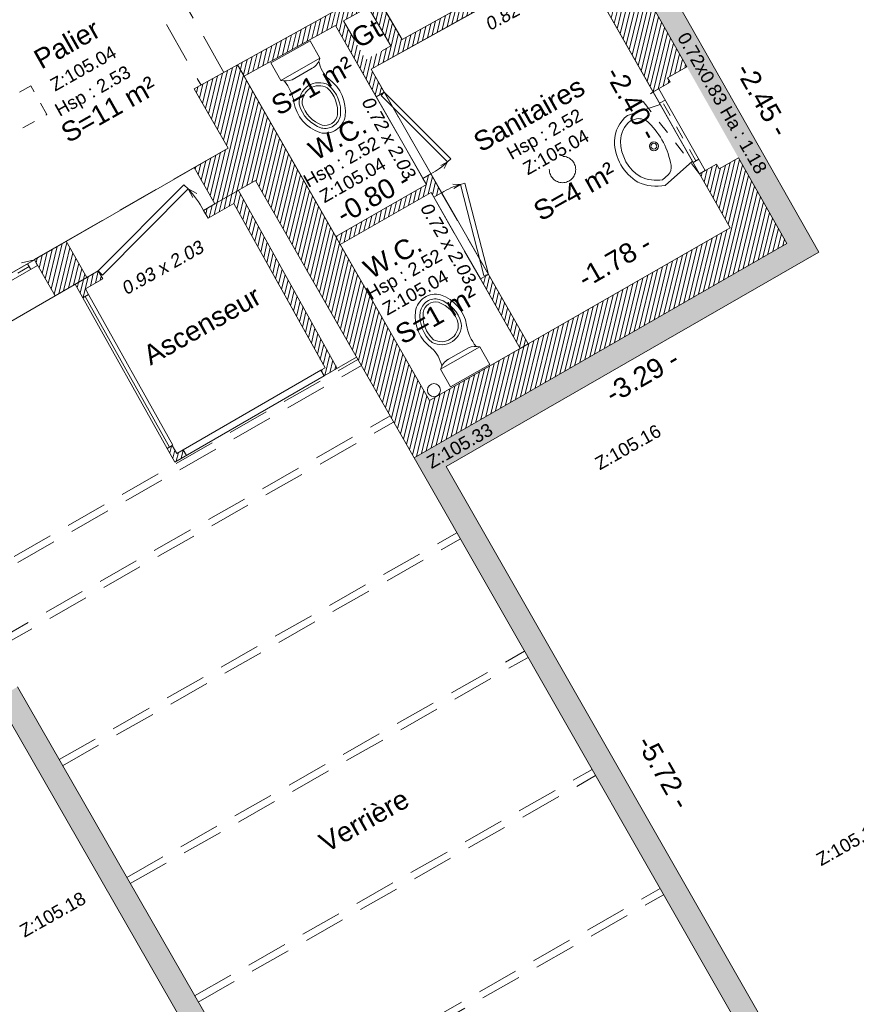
# Model space of a CAD drawing. Header units: metres. Extents: x 1525456 to 1525560, y 4222363 to 4222397.
# Tile 8 of 16: x 1525473.1 to 1525479.51, y 4222373.26 to 4222380.79. Entities that reach past the tile are written whole.
import ezdxf
from ezdxf.enums import TextEntityAlignment as Align

# ---------------------------------------------------------------- set-up
doc = ezdxf.new("R2010")
doc.units = ezdxf.units.M
doc.header["$LTSCALE"] = 0.1
doc.header["$PDMODE"] = 34
doc.header["$PDSIZE"] = 0.1
for name, pattern in [('ACAD_ISO07W100', [3, 0, -3]), ('BAZ_MUR-interrompu', [0.2, 0.05, -0.1, 0.05]), ('CACHE', [9.525, 6.35, -3.175]), ('CACHE2', [4.7625, 3.175, -1.5875])]:
    doc.linetypes.add(name, pattern=pattern)
doc.layers.get('0').update_dxf_attribs({"lineweight": 9})
doc.layers.get('Defpoints').update_dxf_attribs({"lineweight": 9})
doc.layers.add('0_Contours', color=6, linetype='Continuous', lineweight=9, plot=False)
for name, color, linetype, lineweight in [('0_Cotation', 142, 'CACHE2', 9), ('0_cotation surfaces', 152, 'Continuous', 9), ('Fenêtre', 39, 'Continuous', 9), ('Hauteur allège', 153, 'Continuous', 9), ('Mobilier', 251, 'Continuous', 9), ('Mur', 7, 'Continuous', 9), ('Mur-bas', 250, 'Continuous', 9), ('Mur-hachures', 254, 'Continuous', 9), ('Porte', 39, 'Continuous', 9), ('Poutre', 253, 'CACHE2', 9), ('Réseau_Eclairage_Symbole', 242, 'CACHE2', 9), ('Réseau_EP_Symbole', 162, 'Continuous', 9), ('Texte-Altitude', 115, 'Continuous', 9), ('Texte-hauteur', 112, 'CACHE', 9), ('Texte-Pièce', 166, 'Continuous', 9)]:
    doc.layers.add(name, color=color, linetype=linetype, lineweight=lineweight)
doc.styles.add('ARIAL', font='arial.ttf')
doc.styles.add('BAZ_CALIBRI_LT', font='calibril.ttf')
doc.styles.add('BAZ_CALIBRI_LT_IT', font='arial.ttf', dxfattribs={"oblique": 9})
doc.styles.get("Standard").update_dxf_attribs({"font": 'arial.ttf'})
doc.dimstyles.new('Cotation', dxfattribs={"dimtxt": 0.18, "dimasz": 0.1, "dimexe": 0.18, "dimexo": 0.2, "dimgap": 0.09, "dimtad": 0, "dimzin": 0, "dimdsep": 46, "dimtxsty": 'ARIAL', "dimblk1": 'OBLIQUE', "dimblk2": 'OBLIQUE', "dimsah": 1, "dimcen": 0.09, "dimse1": 1, "dimse2": 1, "dimsd1": 1, "dimsd2": 1, "dimclrd": 252, "dimaunit": 2, "dimadec": 3, "dimazin": 0, "dimtfac": 1, "dimtix": 1, "dimtofl": 0, "dimtmove": 0, "dimatfit": 3, "dimldrblk": 'OBLIQUE', "dimfxl": 1, "dimtolj": 1, "dimtzin": 0, "dimarcsym": 0})
pattern_1 = [(76.5, (0, 0), (-0.03087274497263, 0.00741189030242), [])]

# ---------------------------------------------------------------- blocks, each defined once
blk = doc.blocks.new('*U176')
at = {"color": 0, "linetype": 'Continuous'}
blk.add_lwpolyline([(1.7, -0.05), (0, -0.05), (0, 0), (1.7, 0)], close=True, dxfattribs=at)
at = {"linetype": 'BAZ_MUR-interrompu', "ltscale": 0.5, "flags": 128}
for points in [[(0.85, -0.05), (0.8133, -0.2971), (0, -0.05)], [(0.85, -0.05), (0.8867, -0.2971), (1.7, -0.05)]]:
    blk.add_lwpolyline(points, dxfattribs=at)
at = {"color": 0, "linetype": 'Continuous'}
for points in [[(0.06, 0), (0.06, -0.05)], [(0.79, -0.05), (0.79, 0)], [(0.91, 0), (0.91, -0.05)], [(1.64, 0), (1.64, -0.05)]]:
    blk.add_lwpolyline(points, dxfattribs=at)
at = {"color": 0, "linetype": 'ACAD_ISO07W100', "ltscale": 0.01}
for points in [[(0.06, -0.025), (0.79, -0.025)], [(0.91, -0.025), (1.64, -0.025)]]:
    blk.add_lwpolyline(points, dxfattribs=at)
at = {"color": 0, "linetype": 'Continuous', "transparency": 33554559}
blk.add_lwpolyline([(0.85, -0.05), (0.85, 0)], dxfattribs=at)
blk = doc.blocks.new('*U178')
at = {"linetype": 'BAZ_MUR-interrompu', "ltscale": 2, "flags": 128}
blk.add_lwpolyline([(0, 0.05), (0.7124, 0.1546), (0.72, 0.05)], dxfattribs=at)
at = {"color": 0, "linetype": 'Continuous'}
blk.add_lwpolyline([(0.72, 0.05), (0, 0.05), (0, 0), (0.72, 0)], close=True, dxfattribs=at)
at = {"flags": 128}
blk.add_lwpolyline([(0.72, 0.05), (0, 0.05)], dxfattribs=at)
at = {"color": 0, "linetype": 'Continuous'}
for points in [[(0.1, 0), (0.1, 0.05)], [(0.62, 0), (0.62, 0.05)]]:
    blk.add_lwpolyline(points, dxfattribs=at)
at = {"color": 0, "linetype": 'ACAD_ISO07W100', "ltscale": 0.01}
blk.add_lwpolyline([(0.1, 0.025), (0.62, 0.025)], dxfattribs=at)
at = {"layer": 'Hauteur allège', "style": 'BAZ_CALIBRI_LT', "flags": 5}
for tag, p in [('HAUTEUR', (1.767, 0.1825)), ('ALLEGE', (1.7685, 0.0615))]:
    blk.add_attdef(tag, p, '', height=0.1, dxfattribs=at)
at = {"layer": 'Hauteur allège', "style": 'BAZ_CALIBRI_LT'}
blk.add_attdef('DIM', text='', height=0.1, rotation=180.45777, dxfattribs=at).set_placement((0.3854, -0.4191), align=Align.TOP_CENTER)
blk = doc.blocks.new('*U8')
at = {"layer": 'Porte', "linetype": 'Continuous', "flags": 128}
for points in [[(-0.8014, -0.178), (-0.0105, 0.0384)], [(0, 0), (-0.7909, -0.2163)], [(0, 0), (-0.0105, 0.0384)], [(-0.8014, -0.178), (-0.837, -0.1218)], [(-0.8014, -0.178), (-0.7994, -0.1115)], [(-0.7909, -0.2163), (-0.8014, -0.178)]]:
    blk.add_lwpolyline(points, dxfattribs=at)
at = {"layer": 'Porte', "linetype": 'Continuous'}
blk.add_arc((-0.1352, -0.0185), 0.685, 178.45281, 193.46178, dxfattribs=at)
at = {"layer": 'Hauteur allège', "oblique": 9}
blk.add_attdef('DIM', text='', height=0.1, rotation=179.29732, dxfattribs=at).set_placement((-0.3819, 0.3029), align=Align.BOTTOM_CENTER)
at = {"layer": 'Hauteur allège', "oblique": 9, "flags": 1}
for tag, p in [('LARGEUR', (-1.5814, -0.2018)), ('HAUTEUR', (-0.9604, -0.2711))]:
    blk.add_attdef(tag, p, '', height=0.1, dxfattribs=at)
blk = doc.blocks.new('*U9')
at = {"layer": 'Porte', "linetype": 'Continuous', "flags": 128}
for points in [[(-0.7037, -0.1563), (-0.0092, 0.0337)], [(0, 0), (-0.6945, -0.19)], [(0, 0), (-0.0092, 0.0337)], [(-0.7037, -0.1563), (-0.7349, -0.1069)], [(-0.7037, -0.1563), (-0.702, -0.0979)], [(-0.6945, -0.19), (-0.7037, -0.1563)]]:
    blk.add_lwpolyline(points, dxfattribs=at)
at = {"layer": 'Porte', "linetype": 'Continuous'}
blk.add_arc((-0.1187, -0.0162), 0.6015, 178.45281, 193.46178, dxfattribs=at)
at = {"layer": 'Hauteur allège', "oblique": 9}
blk.add_attdef('DIM', text='', height=0.1, rotation=179.29732, dxfattribs=at).set_placement((-0.317, 0.2233), align=Align.BOTTOM_CENTER)
at = {"layer": 'Hauteur allège', "oblique": 9, "flags": 1}
for tag, p in [('LARGEUR', (-1.5314, -0.2018)), ('HAUTEUR', (-0.9104, -0.2711))]:
    blk.add_attdef(tag, p, '', height=0.1, dxfattribs=at)
blk = doc.blocks.new('*U10')
at = {"layer": 'Porte', "linetype": 'Continuous', "flags": 128}
for points in [[(0, 0), (0.0092, 0.0337)], [(0, 0), (0.6945, -0.19)], [(0.7037, -0.1563), (0.0092, 0.0337)], [(0.7037, -0.1563), (0.702, -0.0979)], [(0.7037, -0.1563), (0.7349, -0.1069)], [(0.6945, -0.19), (0.7037, -0.1563)]]:
    blk.add_lwpolyline(points, dxfattribs=at)
at = {"layer": 'Porte', "linetype": 'Continuous'}
blk.add_arc((0.1187, -0.0162), 0.6015, 346.53822, 1.54719, dxfattribs=at)
at = {"layer": 'Hauteur allège', "oblique": 9}
blk.add_attdef('DIM', text='', height=0.1, rotation=180.70268, dxfattribs=at).set_placement((0.3601, 0.2291), align=Align.BOTTOM_CENTER)
at = {"layer": 'Hauteur allège', "oblique": 9, "flags": 1}
for tag, p in [('LARGEUR', (0.8325, -0.2018)), ('HAUTEUR', (0.9104, -0.2711))]:
    blk.add_attdef(tag, p, '', height=0.1, dxfattribs=at)
blk = doc.blocks.new('lavabo_2')
for points in [[(0, 0.5004), (0, 0), (-0.2718, -0.0586, -0.159252), (-0.4416, 0.0662, -0.262025), (-0.4426, 0.4269, -0.225431), (-0.2596, 0.5496)], [(-0.2602, 0.5028), (-0.212, 0.4937, -0.233514), (-0.1439, 0.4176, -0.154882), (-0.1571, 0.0531, -0.24387), (-0.2117, 0.0014), (-0.2688, -0.0109, -0.146588), (-0.4027, 0.091, -0.259474), (-0.4027, 0.4039, -0.215463)]]:
    blk.add_lwpolyline(points, format="xyb", close=True)
for radius in [0.0343, 0.0224]:
    blk.add_circle((-0.1994, 0.245), radius)
blk = doc.blocks.new('WC')
at = {"layer": 'Mobilier'}
for points in [[(0.1954, 0.3084, -0.12803), (0.1228, 0.4706, 0.278044), (-0.0762, 0.7029, 0.444728), (-0.2684, 0.5764, 0.270279), (-0.1463, 0.2955, -0.161792), (-0.0671, 0.157, 5.230074)], [(-0.1418, 0.3392, 0.59751), (0.0822, 0.4868, 0.253355), (-0.0865, 0.668, 0.440359), (-0.2324, 0.5715, 0.24984), (-0.1418, 0.3392, 0.241824)], [(-0.1308, 0.3597, 0.592558), (0.0592, 0.4829, 0.250084), (-0.093, 0.6456, 0.436108), (-0.2093, 0.5683, 0.24129), (-0.1308, 0.3597)], [(0.1376, 0.2984, -0.164579), (0.2244, 0.3039, 0.599259)], [(-0.0758, 0.1334, -0.203267), (-0.0167, 0.2108, 0.078464)]]:
    blk.add_lwpolyline(points, format="xyb", dxfattribs=at)
blk.add_lwpolyline([(0.3002, 0.1705), (0, 0), (-0.0758, 0.1334), (0.2244, 0.3039)], close=True, dxfattribs=at)
blk.add_lwpolyline([(-0.0167, 0.2108), (0.1376, 0.2984)], dxfattribs=at)
blk = doc.blocks.new('*U38')
at = {"layer": 'Porte', "linetype": 'Continuous', "flags": 128}
for points in [[(-0.9088, -0.2018), (-0.0119, 0.0435)], [(0, 0), (-0.8969, -0.2453)], [(0, 0), (-0.0119, 0.0435)], [(-0.9088, -0.2018), (-0.9491, -0.1381)], [(-0.9088, -0.2018), (-0.9066, -0.1264)], [(-0.8969, -0.2453), (-0.9088, -0.2018)]]:
    blk.add_lwpolyline(points, dxfattribs=at)
at = {"layer": 'Porte', "linetype": 'Continuous'}
blk.add_arc((-0.1534, -0.021), 0.7768, 178.45281, 193.46178, dxfattribs=at)
at = {"layer": 'Hauteur allège', "oblique": 9}
blk.add_attdef('DIM', text='', height=0.1, rotation=179.29732, dxfattribs=at).set_placement((-0.4368, 0.3029), align=Align.BOTTOM_CENTER)
at = {"layer": 'Hauteur allège', "oblique": 9, "flags": 1}
for tag, p in [('LARGEUR', (-1.6364, -0.2018)), ('HAUTEUR', (-1.0153, -0.2711))]:
    blk.add_attdef(tag, p, '', height=0.1, dxfattribs=at)
blk = doc.blocks.new('*D76')
at = {"layer": 'Defpoints', "color": 0, "transparency": 16777216}
for p in [(1525478.4284, 4222379.3888), (1525478.5395, 4222379.1956), (1525476.9939, 4222378.3071)]:
    blk.add_point(p, dxfattribs=at)
at = {"layer": '0_Cotation', "color": 0, "transparency": 16777216, "insert": (1525477.6556, 4222378.9446), "char_height": 0.15, "attachment_point": 5, "rotation": 29.89207, "style": 'ARIAL'}
blk.add_mtext('\\A1;-1.78 -', dxfattribs=at)
blk = doc.blocks.new('_OBLIQUE')
at = {"color": 0, "linetype": 'ByBlock'}
blk.add_line((-0.5, -0.5), (0.5, 0.5), dxfattribs=at)
blk = doc.blocks.new('*D77')
at = {"layer": 'Defpoints', "color": 0, "transparency": 16777216}
for p in [(1525477.3585, 4222381.2794), (1525478.5395, 4222379.1956), (1525478.3828, 4222379.1068)]:
    blk.add_point(p, dxfattribs=at)
at = {"layer": '0_Cotation', "color": 0, "transparency": 16777216, "insert": (1525477.7923, 4222380.1487), "char_height": 0.15, "attachment_point": 5, "rotation": 299.54236, "style": 'ARIAL'}
blk.add_mtext('\\A1;-2.40 -', dxfattribs=at)
blk = doc.blocks.new('*D78')
at = {"layer": 'Defpoints', "color": 0, "transparency": 16777216}
for p in [(1525476.1553, 4222379.6336), (1525476.2166, 4222379.5263), (1525475.5222, 4222379.1295)]:
    blk.add_point(p, dxfattribs=at)
at = {"layer": '0_Cotation', "color": 0, "transparency": 16777216, "insert": (1525475.8081, 4222379.4352), "char_height": 0.15, "attachment_point": 5, "rotation": 29.74507, "style": 'ARIAL'}
blk.add_mtext('\\A1;-0.80 -', dxfattribs=at)
blk = doc.blocks.new('*D80')
at = {"layer": 'Defpoints', "color": 0, "transparency": 16777216}
for p in [(1525471.8068, 4222384.9866), (1525474.6979, 4222379.8063), (1525474.5395, 4222379.7179)]:
    blk.add_point(p, dxfattribs=at)
at = {"layer": '0_Cotation', "color": 0, "transparency": 16777216, "insert": (1525473.0939, 4222382.308), "char_height": 0.15, "attachment_point": 5, "rotation": 299.16558, "style": 'ARIAL'}
blk.add_mtext('\\A1;-5.93 -', dxfattribs=at)
blk = doc.blocks.new('*D103')
at = {"layer": 'Defpoints', "color": 0, "transparency": 16777216}
for p in [(1525473.0194, 4222375.4372), (1525472.8075, 4222375.3156), (1525477.6636, 4222367.3483)]:
    blk.add_point(p, dxfattribs=at)
at = {"layer": '0_Cotation', "color": 0, "transparency": 16777216, "insert": (1525475.1296, 4222371.2712), "char_height": 0.15, "attachment_point": 5, "rotation": 299.86213, "style": 'ARIAL'}
blk.add_mtext('\\A1;-9.33 -', dxfattribs=at)
blk = doc.blocks.new('*D108')
at = {"layer": 'Defpoints', "color": 0, "transparency": 16777216}
for p in [(1525487.7111, 4222377.5339), (1525487.8376, 4222377.3111), (1525479.2022, 4222372.4074)]:
    blk.add_point(p, dxfattribs=at)
at = {"layer": '0_Cotation', "color": 0, "transparency": 16777216, "insert": (1525483.3934, 4222375.0821), "char_height": 0.15, "attachment_point": 5, "rotation": 29.59089, "style": 'ARIAL'}
blk.add_mtext('\\A1;-9.93 -', dxfattribs=at)
blk = doc.blocks.new('*D112')
at = {"layer": 'Defpoints', "color": 0, "transparency": 16777216}
for p in [(1525478.0097, 4222381.1445), (1525479.3944, 4222379.1089), (1525479.2195, 4222379.0098)]:
    blk.add_point(p, dxfattribs=at)
at = {"layer": '0_Cotation', "color": 0, "transparency": 16777216, "insert": (1525478.7895, 4222380.1762), "char_height": 0.15, "attachment_point": 5, "rotation": 299.54236, "style": 'ARIAL'}
blk.add_mtext('\\A1;-2.45 -', dxfattribs=at)
blk = doc.blocks.new('*D113')
at = {"layer": 'Defpoints', "color": 0, "transparency": 16777216}
for p in [(1525479.2195, 4222379.0098), (1525479.293, 4222378.8819), (1525476.3666, 4222377.3698)]:
    blk.add_point(p, dxfattribs=at)
at = {"layer": '0_Cotation', "color": 0, "transparency": 16777216, "insert": (1525477.8666, 4222378.0619), "char_height": 0.15, "attachment_point": 5, "rotation": 29.89207, "style": 'ARIAL'}
blk.add_mtext('\\A1;-3.29 -', dxfattribs=at)
blk = doc.blocks.new('*D114')
at = {"layer": 'Defpoints', "color": 0, "transparency": 16777216}
for p in [(1525476.3666, 4222377.3698), (1525479.4521, 4222372.5502), (1525479.2022, 4222372.4074)]:
    blk.add_point(p, dxfattribs=at)
at = {"layer": '0_Cotation', "color": 0, "transparency": 16777216, "insert": (1525478.0343, 4222375.0314), "char_height": 0.15, "attachment_point": 5, "rotation": 299.74507, "style": 'ARIAL'}
blk.add_mtext('\\A1;-5.72 -', dxfattribs=at)

msp = doc.modelspace()

# ---------------------------------------------------------------- hatches: boundary and pattern name
at = {"layer": 'Mur-hachures', "true_color": 0xe8e8e8}
h = msp.add_hatch(color=254, dxfattribs=at)
h.dxf.hatch_style = 1
h.paths.add_polyline_path([(1525488.0831, 4222377.2435), (1525485.4428, 4222381.8873), (1525485.2128, 4222382.8612), (1525485.0008, 4222382.816), (1525484.2185, 4222382.649), (1525483.7295, 4222382.5446), (1525482.9471, 4222382.3776), (1525482.4581, 4222382.2733), (1525481.6757, 4222382.1063), (1525481.1867, 4222382.0019), (1525480.4044, 4222381.8349), (1525480.2916, 4222381.8109), (1525480.328, 4222381.6341), (1525485.0788, 4222382.6453), (1525485.2735, 4222381.8208), (1525487.8376, 4222377.3111), (1525479.2022, 4222372.4074), (1525476.3666, 4222377.3698), (1525479.2195, 4222379.0098), (1525478.0097, 4222381.1445), (1525479.1299, 4222381.7703), (1525479.3287, 4222381.4214), (1525479.4954, 4222381.4568), (1525479.4652, 4222381.6345), (1525479.4199, 4222381.6248), (1525479.1979, 4222382.0144), (1525477.7638, 4222381.2133), (1525478.209, 4222380.4277), (1525478.6035, 4222379.7317), (1525478.9747, 4222379.0767), (1525476.1212, 4222377.4364), (1525479.135, 4222372.1622)])
at = {"layer": 'Mur-hachures'}
h = msp.add_hatch(dxfattribs=at)
h.set_pattern_fill('ANSI31', color=256, scale=0.01, angle=31.5)
h.set_pattern_definition(pattern_1)
h.paths.add_polyline_path([(1525477.5979, 4222381.506), (1525478.209, 4222380.4277), (1525478.0611, 4222380.3439), (1525478.0808, 4222380.3091), (1525477.9503, 4222380.2351), (1525477.3181, 4222381.3507)])
h = msp.add_hatch(dxfattribs=at)
h.set_pattern_fill('ANSI31', color=256, scale=0.01, angle=31.5)
h.set_pattern_definition(pattern_1)
h.paths.add_polyline_path([(1525475.7764, 4222381.0715), (1525475.69, 4222381.0212), (1525475.72, 4222380.9698), (1525474.7715, 4222380.4433), (1525474.8211, 4222380.3565), (1525475.5204, 4222380.7446), (1525475.8324, 4222380.1986), (1525475.8932, 4222380.2334), (1525475.7923, 4222380.4099), (1525476.5765, 4222380.8453), (1525476.5368, 4222380.9169), (1525476.0304, 4222380.6358)])
h.paths.add_polyline_path([(1525475.7703, 4222380.8834), (1525475.9429, 4222380.5873), (1525475.7516, 4222380.4811), (1525475.5816, 4222380.7786)], flags=16)
h = msp.add_hatch(dxfattribs=at)
h.set_pattern_fill('ANSI31', color=256, scale=0.01, angle=31.5)
h.set_pattern_definition(pattern_1)
h.paths.add_polyline_path([(1525474.6979, 4222379.8063), (1525474.4392, 4222380.2588), (1525474.7715, 4222380.4433), (1525476.2399, 4222377.8737), (1525478.5395, 4222379.1956), (1525478.3053, 4222379.6087), (1525478.4358, 4222379.6827), (1525478.4556, 4222379.6479), (1525478.6035, 4222379.7317), (1525478.9747, 4222379.0767), (1525476.1212, 4222377.4364), (1525474.9086, 4222379.5584), (1525474.5974, 4222379.3792), (1525474.4378, 4222379.6565)])
h.paths.add_polyline_path([(1525476.9939, 4222378.3071), (1525476.6899, 4222378.8392), (1525476.6291, 4222378.8044), (1525476.9332, 4222378.2722)], flags=16)
h = msp.add_hatch(dxfattribs=at)
h.set_pattern_fill('ANSI31', color=256, scale=0.01, angle=31.5)
h.set_pattern_definition(pattern_1)
h.paths.add_polyline_path([(1525475.557, 4222379.0688), (1525476.2513, 4222379.4655), (1525476.2719, 4222379.4296), (1525476.3326, 4222379.4643), (1525476.2504, 4222379.6082), (1525476.1896, 4222379.5735), (1525476.2166, 4222379.5263), (1525475.5222, 4222379.1295)], flags=17)
h = msp.add_hatch(dxfattribs=at)
h.set_pattern_fill('ANSI31', color=256, scale=0.01, angle=31.5)
h.set_pattern_definition(pattern_1)
h.paths.add_polyline_path([(1525474.7778, 4222379.483), (1525474.5974, 4222379.3792), (1525474.5108, 4222379.3293), (1525474.5457, 4222379.2687), (1525474.7424, 4222379.3819), (1525475.4403, 4222378.124), (1525475.4082, 4222378.1055), (1525475.4332, 4222378.0622), (1525475.5339, 4222378.1203)])
h = msp.add_hatch(dxfattribs=at)
h.set_pattern_fill('ANSI31', color=256, scale=0.01, angle=31.5)
h.set_pattern_definition(pattern_1)
h.paths.add_polyline_path([(1525473.2159, 4222378.9509), (1525473.3743, 4222378.6751), (1525473.6181, 4222378.8155), (1525473.4585, 4222379.0928)])
h = msp.add_hatch(dxfattribs=at)
h.set_pattern_fill('ANSI31', color=256, scale=0.01, angle=31.5)
h.set_pattern_definition(pattern_1)
h.paths.add_polyline_path([(1525473.7397, 4222378.8047), (1525473.7048, 4222378.8654), (1525473.6181, 4222378.8155), (1525473.5286, 4222378.7639), (1525473.587, 4222378.6598), (1525473.6306, 4222378.6843), (1525473.6062, 4222378.7278)])
h = msp.add_hatch(dxfattribs=at)
h.set_pattern_fill('ANSI31', color=256, scale=0.01, angle=31.5)
h.set_pattern_definition(pattern_1)
h.paths.add_polyline_path([(1525474.3541, 4222377.4977), (1525474.3051, 4222377.4694), (1525474.2711, 4222377.53), (1525474.2333, 4222377.5082), (1525474.2918, 4222377.404), (1525474.3791, 4222377.4543)])
at = {"layer": 'Mur-hachures', "true_color": 0xe8e8e8}
h = msp.add_hatch(color=254, dxfattribs=at)
h.dxf.hatch_style = 1
h.paths.add_polyline_path([(1525473.0858, 4222375.683), (1525470.2074, 4222374.0469), (1525469.8548, 4222374.6782), (1525469.4646, 4222375.3766), (1525469.0138, 4222376.1835), (1525467.5837, 4222375.3084), (1525467.7977, 4222374.9303), (1525467.1473, 4222374.2105), (1525463.9963, 4222370.7232), (1525463.3519, 4222370.01), (1525466.4942, 4222364.4422), (1525471.156, 4222367.1004), (1525472.7259, 4222364.3192), (1525477.9095, 4222367.2815)])
h.paths.add_polyline_path([(1525473.0194, 4222375.4372), (1525477.6636, 4222367.3483), (1525472.7937, 4222364.5652), (1525471.2238, 4222367.3463), (1525466.5621, 4222364.6881), (1525463.5755, 4222369.9801), (1525468.0146, 4222374.9021), (1525467.8247, 4222375.2449), (1525468.948, 4222375.9323), (1525470.1387, 4222373.8008)], flags=16)

# ---------------------------------------------------------------- linework, layer by layer
at = {"layer": '0_Contours', "flags": 128}
for points in [[(1525475.2625, 4222381.9531), (1525478.2743, 4222383.6356), (1525478.9699, 4222382.4147), (1525478.7018, 4222382.2659), (1525478.7642, 4222382.1534), (1525476.0304, 4222380.6358)], [(1525473.2812, 4222382.4063), (1525474.4685, 4222383.1167), (1525475.72, 4222380.9698), (1525474.4392, 4222380.2588), (1525474.6979, 4222379.8063), (1525471.7416, 4222378.1045), (1525471.5146, 4222378.4999), (1525471.5146, 4222378.4999), (1525471.4871, 4222378.4842), (1525471.0147, 4222379.307), (1525470.7439, 4222379.7787), (1525472.6524, 4222380.8744), (1525472.5039, 4222381.1341), (1525473.6379, 4222381.7821)], [(1525475.7923, 4222380.4099), (1525477.3585, 4222381.2794), (1525478.5395, 4222379.1956), (1525476.9939, 4222378.3071)], [(1525474.8211, 4222380.3565), (1525475.5204, 4222380.7446), (1525476.2166, 4222379.5263), (1525475.5222, 4222379.1295)], [(1525475.557, 4222379.0688), (1525476.2513, 4222379.4655), (1525476.9332, 4222378.2722), (1525476.2399, 4222377.8737)]]:
    msp.add_lwpolyline(points, close=True, dxfattribs=at)
at = {"layer": 'Mur'}
msp.add_line((1525471.8663, 4222377.807), (1525473.3743, 4222378.6751), dxfattribs=at)
at = {"layer": 'Mur', "flags": 128}
for points in [[(1525476.3666, 4222377.3698), (1525479.2195, 4222379.0098), (1525478.0097, 4222381.1445), (1525479.1299, 4222381.7703), (1525479.3287, 4222381.4214), (1525485.0788, 4222382.6453)], [(1525477.5979, 4222381.506), (1525478.209, 4222380.4277), (1525478.0611, 4222380.3439), (1525478.0808, 4222380.3091), (1525477.9503, 4222380.2351), (1525477.3181, 4222381.3507), (1525477.5979, 4222381.506)], [(1525475.5339, 4222378.1203), (1525474.7784, 4222379.482)], [(1525474.5974, 4222379.3792), (1525474.5108, 4222379.3293), (1525474.5457, 4222379.2687), (1525474.7424, 4222379.3819), (1525475.4403, 4222378.124), (1525475.4082, 4222378.1055), (1525475.4332, 4222378.0622), (1525475.6817, 4222378.2055)], [(1525473.2159, 4222378.9509), (1525473.3743, 4222378.6751), (1525473.6181, 4222378.8155), (1525473.4585, 4222379.0928), (1525473.215, 4222378.9526)], [(1525473.6181, 4222378.8155), (1525473.7048, 4222378.8654), (1525473.7397, 4222378.8047), (1525473.6062, 4222378.7278), (1525473.6306, 4222378.6843), (1525473.587, 4222378.6598), (1525473.5286, 4222378.7639)], [(1525474.233, 4222377.5087), (1525473.587, 4222378.6598)], [(1525474.2505, 4222377.5185), (1525473.6044, 4222378.6696)], [(1525474.2766, 4222377.5332), (1525473.6306, 4222378.6843)], [(1525474.3541, 4222377.4977), (1525475.4082, 4222378.1055)], [(1525475.4332, 4222378.0622), (1525474.4853, 4222377.5156)], [(1525474.3051, 4222377.4694), (1525474.2711, 4222377.53), (1525474.2333, 4222377.5082), (1525474.2918, 4222377.404), (1525474.4853, 4222377.5156)], [(1525474.3541, 4222377.4977), (1525474.3051, 4222377.4694)], [(1525474.3791, 4222377.4543), (1525474.3541, 4222377.4977)]]:
    msp.add_lwpolyline(points, dxfattribs=at)
for points in [[(1525474.7715, 4222380.4433), (1525475.72, 4222380.9698), (1525475.69, 4222381.0212), (1525475.7764, 4222381.0715), (1525476.0304, 4222380.6358), (1525476.5368, 4222380.9169), (1525476.5765, 4222380.8453), (1525475.7923, 4222380.4099), (1525475.8932, 4222380.2334), (1525475.8324, 4222380.1986), (1525475.5204, 4222380.7446), (1525474.8211, 4222380.3565)], [(1525474.6979, 4222379.8063), (1525474.4392, 4222380.2588), (1525474.7715, 4222380.4433), (1525476.2399, 4222377.8737), (1525478.5395, 4222379.1956), (1525478.3053, 4222379.6087), (1525478.4358, 4222379.6827), (1525478.4556, 4222379.6479), (1525478.6035, 4222379.7317), (1525478.9747, 4222379.0767), (1525476.1212, 4222377.4364), (1525474.9086, 4222379.5584), (1525474.5974, 4222379.3792), (1525474.4378, 4222379.6565)], [(1525475.557, 4222379.0688), (1525476.2513, 4222379.4655), (1525476.2719, 4222379.4296), (1525476.3326, 4222379.4643), (1525476.2504, 4222379.6082), (1525476.1896, 4222379.5735), (1525476.2166, 4222379.5263), (1525475.5222, 4222379.1295)], [(1525476.9939, 4222378.3071), (1525476.6899, 4222378.8392), (1525476.6291, 4222378.8044), (1525476.9332, 4222378.2722)]]:
    msp.add_lwpolyline(points, close=True, dxfattribs=at)
at = {"layer": 'Mur', "linetype": 'CACHE', "flags": 128}
msp.add_lwpolyline([(1525475.5816, 4222380.7786), (1525475.7703, 4222380.8834), (1525475.9429, 4222380.5873), (1525475.7516, 4222380.4811), (1525475.5816, 4222380.7786)], dxfattribs=at)
at = {"layer": 'Mur-bas', "flags": 128}
for points in [[(1525485.2135, 4222382.858), (1525485.4428, 4222381.8873), (1525488.0831, 4222377.2435), (1525479.135, 4222372.1622), (1525476.1212, 4222377.4364)], [(1525485.0788, 4222382.6453), (1525485.2735, 4222381.8208), (1525487.8376, 4222377.3111), (1525479.2022, 4222372.4074), (1525476.3666, 4222377.3698)], [(1525463.355, 4222370.0044), (1525466.4942, 4222364.4422), (1525471.156, 4222367.1004), (1525472.7259, 4222364.3192), (1525477.9095, 4222367.2815), (1525473.0858, 4222375.683)]]:
    msp.add_lwpolyline(points, dxfattribs=at)
msp.add_lwpolyline([(1525473.0186, 4222375.4368), (1525470.1387, 4222373.8008), (1525468.948, 4222375.9323), (1525467.8247, 4222375.2449), (1525468.0146, 4222374.9021), (1525463.5755, 4222369.9801), (1525466.5621, 4222364.6881), (1525471.2238, 4222367.3463), (1525472.7937, 4222364.5652), (1525477.6636, 4222367.3483), (1525473.0194, 4222375.4372)], close=True, dxfattribs=at)
at = {"layer": 'Poutre'}
msp.add_line((1525473.4585, 4222379.0928), (1525474.4378, 4222379.6565), dxfattribs=at)
at = {"layer": 'Poutre', "flags": 128}
for points in [[(1525474.6666, 4222380.385), (1525473.4551, 4222382.505)], [(1525473.2812, 4222382.4063), (1525474.4917, 4222380.288)], [(1525476.2383, 4222379.6293), (1525475.8932, 4222380.2334)], [(1525475.8324, 4222380.1986), (1525476.1896, 4222379.5735)], [(1525476.2719, 4222379.4296), (1525476.6291, 4222378.8044)], [(1525476.6899, 4222378.8392), (1525476.3326, 4222379.4643)], [(1525472.6481, 4222376.4453), (1525475.6913, 4222378.1888)], [(1525472.6753, 4222376.398), (1525475.7183, 4222378.1415)], [(1525472.8929, 4222376.0189), (1525475.9379, 4222377.7571)], [(1525472.9201, 4222375.9717), (1525475.9649, 4222377.7098)], [(1525473.4047, 4222375.1275), (1525476.4489, 4222376.8628)], [(1525473.4319, 4222375.0802), (1525476.476, 4222376.8155)], [(1525473.9223, 4222374.226), (1525476.967, 4222375.9563)], [(1525473.9494, 4222374.1788), (1525476.994, 4222375.909)], [(1525474.4425, 4222373.32), (1525477.4835, 4222375.0524)], [(1525474.4696, 4222373.2728), (1525477.5105, 4222375.0051)], [(1525474.9675, 4222372.4056), (1525478.004, 4222374.1414)], [(1525474.9947, 4222372.3583), (1525478.0311, 4222374.0941)]]:
    msp.add_lwpolyline(points, dxfattribs=at)
at = {"layer": 'Réseau_Eclairage_Symbole', "ltscale": 0.3}
msp.add_lwpolyline([(1525472.2544, 4222379.474), (1525473.3125, 4222380.0623), (1525473.1901, 4222380.2823), (1525472.1321, 4222379.6939)], close=True, dxfattribs=at)
at = {"layer": 'Réseau_Eclairage_Symbole'}
msp.add_circle((1525477.2573, 4222379.6418), 0.1008, dxfattribs=at)
at = {"layer": 'Réseau_EP_Symbole'}
msp.add_circle((1525476.2738, 4222377.9538), 0.0497, dxfattribs=at)

# ---------------------------------------------------------------- block references
at = {"layer": 'Fenêtre'}
ref = msp.add_blockref('*U178', (1525478.3488, 4222379.6334), dxfattribs=dict(at, rotation=119.5423641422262))
ref.add_attrib('DIM', '0.72x0.83 Ha : 1.18', (1525478.132, 4222380.6534), dxfattribs={"layer": 'Hauteur allège', "height": 0.1, "rotation": 300.00013, "style": 'BAZ_CALIBRI_LT_IT'})
at = {"layer": 'Fenêtre', "rotation": 209.859835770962}
msp.add_blockref('*U176', (1525473.2408, 4222378.9075), dxfattribs=at)
at = {"layer": 'Mobilier'}
for name, p, rotation in [('WC', (1525475.3254, 4222380.6272), 179.9999999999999), ('lavabo_2', (1525478.2508, 4222379.705), 29.542364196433)]:
    msp.add_blockref(name, p, dxfattribs=dict(at, rotation=rotation))
msp.add_blockref('WC', (1525476.4007, 4222377.9803), dxfattribs=at)
at = {"layer": 'Porte'}
for name, p, rotation, values in [('*U8', (1525476.5368, 4222380.9169), 209.0353473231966, {'DIM': '0.82 x 2.03'}), ('*U9', (1525475.8932, 4222380.2334), 119.7450660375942, {'DIM': '0.72 x 2.03'}), ('*U38', (1525473.7048, 4222378.8654), 209.9271135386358, {'DIM': '0.93 x 2.03'}), ('*U10', (1525476.6899, 4222378.8392), 119.7450660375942, {'DIM': '0.72 x 2.03'})]:
    msp.add_blockref(name, p, dxfattribs=dict(at, rotation=rotation)).add_auto_attribs(values)

# ---------------------------------------------------------------- texts
at = {"layer": '0_cotation surfaces', "char_height": 0.15, "width": 2.633718, "attachment_point": 2, "rotation": 29.44197, "style": 'ARIAL'}
for s, insert in [('S=1 m²', (1525475.3073, 4222380.3481)), ('S=11 m²', (1525473.7485, 4222380.1678)), ('S=4 m²', (1525477.3139, 4222379.5405)), ('S=1 m²', (1525476.2571, 4222378.5972))]:
    msp.add_mtext(s, dxfattribs=dict(at, insert=insert))
at = {"layer": 'Texte-Altitude', "char_height": 0.1, "width": 0.547261, "attachment_point": 2, "rotation": 29.44193}
for s, insert in [('Z:105.04', (1525473.5653, 4222380.4594)), ('Z:105.04', (1525477.1819, 4222379.8185)), ('Z:105.04', (1525475.6266, 4222379.6053)), ('Z:105.04', (1525476.1072, 4222378.7449)), ('Z:105.33', (1525476.4457, 4222377.5719)), ('Z:105.16', (1525477.7336, 4222377.5622)), ('Z:105.18', (1525479.4269, 4222374.5332)), ('Z:105.18', (1525473.3313, 4222373.9864))]:
    msp.add_mtext(s, dxfattribs=dict(at, insert=insert))
at = {"layer": 'Texte-hauteur', "char_height": 0.1, "width": 0.638388, "attachment_point": 2, "rotation": 29.44193}
for s, insert in [('Hsp : 2.53', (1525473.6374, 4222380.2873)), ('Hsp : 2.52', (1525477.0953, 4222379.957)), ('Hsp : 2.52', (1525475.54, 4222379.7439)), ('Hsp : 2.52', (1525476.0206, 4222378.8834))]:
    msp.add_mtext(s, dxfattribs=dict(at, insert=insert))
at = {"layer": 'Texte-Pièce'}
for s, p in [('Gt', (1525475.7928, 4222380.6179)), ('Ascenseur', (1525474.5357, 4222378.3836))]:
    msp.add_text(s, height=0.15, rotation=29.44193, dxfattribs=at).set_placement(p, align=Align.CENTER)
at = {"layer": 'Texte-Pièce', "char_height": 0.15, "attachment_point": 2, "rotation": 29.44193}
for s, insert, width in [('Palier', (1525473.4282, 4222380.6671), 1.310188), ('Sanitaires', (1525476.9641, 4222380.13), 0.382174), ('W.C.', (1525475.4988, 4222379.9509), 0.382174), ('W.C.', (1525475.9202, 4222379.0449), 0.382174), ('Verrière', (1525475.7017, 4222374.7263), 1.927835)]:
    msp.add_mtext(s, dxfattribs=dict(at, insert=insert, width=width))

# ---------------------------------------------------------------- dimensions: what is measured, and where the dimension line sits
at = {"layer": '0_Cotation'}
for p1, p2, distance, picture, middle in [((1525471.8068, 4222384.9866), (1525474.6979, 4222379.8063), -0.1814, '*D80', (1525473.0939, 4222382.308)), ((1525477.3585, 4222381.2794), (1525478.5395, 4222379.1956), -0.1801, '*D77', (1525477.7923, 4222380.1487)), ((1525478.0097, 4222381.1445), (1525479.2195, 4222379.0098), 0.201, '*D112', (1525478.7895, 4222380.1762)), ((1525475.5222, 4222379.1295), (1525476.2166, 4222379.5263), 0.1236, '*D78', (1525475.8081, 4222379.4352)), ((1525476.9939, 4222378.3071), (1525478.5395, 4222379.1956), 0.2229, '*D76', (1525477.6556, 4222378.9446)), ((1525476.3666, 4222377.3698), (1525479.2195, 4222379.0098), -0.1475, '*D113', (1525477.8666, 4222378.0619)), ((1525479.2022, 4222372.4074), (1525487.8376, 4222377.3111), 0.2562, '*D108', (1525483.3934, 4222375.0821)), ((1525476.3666, 4222377.3698), (1525479.2022, 4222372.4074), 0.2878, '*D114', (1525478.0343, 4222375.0314)), ((1525477.6636, 4222367.3483), (1525473.0194, 4222375.4372), 0.2442, '*D103', (1525475.1296, 4222371.2712))]:
    dim = msp.add_aligned_dim(p1=p1, p2=p2, distance=distance, dimstyle='Cotation', override={"dimtxt": 0.15, "dimpost": '-<> -', "dimtmove": 2}, dxfattribs=at)
    dim.commit()
    dim.dimension.update_dxf_attribs({"geometry": picture, "text_midpoint": middle})

doc.saveas('drawing.dxf')
